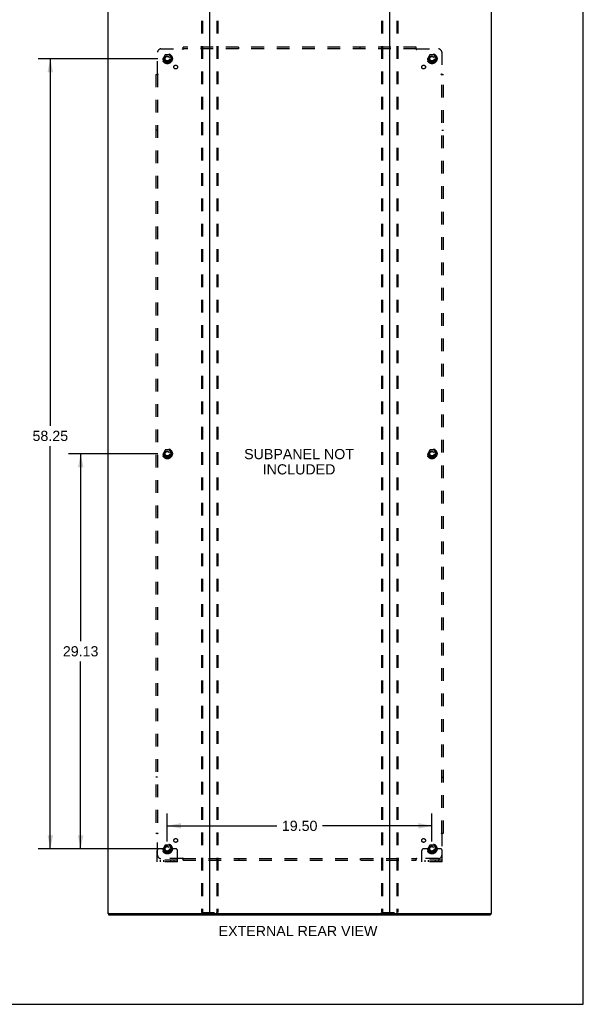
# Model space of a CAD drawing. Header units: inches. Extents: x 0 to 170, y 0 to 110.
# Tile 13 of 15: x 128 to 170, y 0 to 73. Entities that reach past the tile are written whole.
import ezdxf

# ---------------------------------------------------------------- set-up
doc = ezdxf.new("R2010")
doc.units = ezdxf.units.IN
doc.header["$LTSCALE"] = 9.35
doc.header["$MEASUREMENT"] = 0
doc.linetypes.add('HIDDEN', pattern=[0.2, 0.1, -0.1])
doc.layers.get('0').update_dxf_attribs({"linetype": 'CONTINUOUS'})
for name, color, linetype in [('DEFAULT_2', 8, 'HIDDEN'), ('DIMENSIONS', 7, 'CONTINUOUS'), ('SUBPANEL', 7, 'CONTINUOUS')]:
    doc.layers.add(name, color=color, linetype=linetype)
doc.styles.get("Standard").update_dxf_attribs({"font": 'arial.ttf'})
doc.dimstyles.new('DIMSTYLE_1', dxfattribs={"dimtxt": 0.75, "dimasz": 1, "dimexe": 0.09, "dimexo": 0.07, "dimgap": 0.0375, "dimtad": 0, "dimtih": 1, "dimtoh": 1, "dimzin": 4, "dimdsep": 46, "dimtxsty": 'Standard', "dimblk": '_FILLED', "dimblk1": '_FILLED', "dimblk2": '_FILLED', "dimcen": 0.09, "dimadec": 3, "dimazin": 1, "dimtfac": 1, "dimtdec": 3, "dimtofl": 0, "dimtmove": 0, "dimatfit": 3, "dimldrblk": '_FILLED', "dimfxl": 0, "dimtolj": 1, "dimtzin": 4, "dimarcsym": 0})

# ---------------------------------------------------------------- blocks, each defined once
blk = doc.blocks.new('_FILLED')
at = {"color": 0, "linetype": 'ByBlock'}
blk.add_solid([(0, 0), (-1, 0.2), (-1, -0.2)], dxfattribs=at)
blk = doc.blocks.new('*D3')
at = {"layer": 'DIMENSIONS', "color": 2, "linetype": 'Continuous'}
for p, q in [((138.652, 69.711), (129.832, 69.711)), ((130.732, 69.711), (130.732, 42.654)), ((130.732, 11.461), (130.732, 41.154)), ((138.652, 11.461), (129.832, 11.461))]:
    blk.add_line(p, q, dxfattribs=at)
for p, rotation in [((130.732, 69.711), 90), ((130.732, 11.461), 270)]:
    blk.add_blockref('_FILLED', p, dxfattribs=dict(at, rotation=rotation))
at = {"layer": 'DIMENSIONS', "color": 2, "linetype": 'Continuous', "insert": (130.732, 42.279), "char_height": 0.75, "width": 2.62082, "attachment_point": 2, "line_spacing_factor": 0.9}
blk.add_mtext('58.25', dxfattribs=at)
blk = doc.blocks.new('*D4')
at = {"layer": 'DIMENSIONS', "color": 2, "linetype": 'Continuous'}
for p, q in [((139.352, 11.996), (139.352, 14.056)), ((158.852, 11.996), (158.852, 14.056)), ((139.352, 13.156), (147.417, 13.156)), ((158.852, 13.156), (150.788, 13.156))]:
    blk.add_line(p, q, dxfattribs=at)
at = {"layer": 'DIMENSIONS', "color": 2, "linetype": 'Continuous', "rotation": 180}
blk.add_blockref('_FILLED', (139.352, 13.156), dxfattribs=at)
at = {"layer": 'DIMENSIONS', "color": 2, "linetype": 'Continuous'}
blk.add_blockref('_FILLED', (158.852, 13.156), dxfattribs=at)
at = {"layer": 'DIMENSIONS', "color": 2, "linetype": 'Continuous', "insert": (149.102, 13.531), "char_height": 0.75, "width": 2.62082, "attachment_point": 2, "line_spacing_factor": 0.9}
blk.add_mtext('19.50', dxfattribs=at)
blk = doc.blocks.new('*D5')
at = {"layer": 'DIMENSIONS', "color": 2, "linetype": 'Continuous'}
for p, q in [((138.652, 40.586), (132.065, 40.586)), ((132.965, 40.586), (132.965, 26.774)), ((132.965, 11.461), (132.965, 25.274)), ((138.652, 11.461), (132.065, 11.461))]:
    blk.add_line(p, q, dxfattribs=at)
for p, rotation in [((132.965, 40.586), 90), ((132.965, 11.461), 270)]:
    blk.add_blockref('_FILLED', p, dxfattribs=dict(at, rotation=rotation))
at = {"layer": 'DIMENSIONS', "color": 2, "linetype": 'Continuous', "insert": (132.965, 26.399), "char_height": 0.75, "width": 2.62082, "attachment_point": 2, "line_spacing_factor": 0.9}
blk.add_mtext('29.13', dxfattribs=at)

msp = doc.modelspace()

# ---------------------------------------------------------------- linework, layer by layer
at = {"color": 7, "linetype": 'Continuous'}
for p, q in [((170, 0), (170, 110)), ((135.029, 6.69), (135.029, 6.586)), ((135.033, 6.69), (135.067, 6.69)), ((142.437, 6.69), (155.767, 6.69)), ((163.137, 6.69), (163.171, 6.69)), ((163.175, 6.69), (163.175, 6.586)), ((0, 0), (170, 0))]:
    msp.add_line(p, q, dxfattribs=at)
at = {"color": 3, "linetype": 'Continuous'}
for p, q in [((134.977, 74.482), (134.977, 6.69)), ((142.477, 6.73), (142.477, 74.442)), ((155.727, 74.442), (155.727, 6.73)), ((163.227, 6.69), (163.227, 74.482)), ((135.033, 6.69), (134.977, 6.69)), ((135.029, 6.586), (163.175, 6.586)), ((135.067, 6.69), (142.437, 6.69)), ((155.767, 6.69), (163.137, 6.69)), ((163.171, 6.69), (163.227, 6.69))]:
    msp.add_line(p, q, dxfattribs=at)
for centre, start, end in [((142.437, 6.73), 270, 360), ((155.767, 6.73), 180, 270)]:
    msp.add_arc(centre, 0.04, start, end, dxfattribs=at)
at = {"color": 7, "linetype": 'Continuous'}
for centre, start, end in [((142.517, 6.73), 180, 270), ((155.687, 6.73), 270, 360)]:
    msp.add_arc(centre, 0.04, start, end, dxfattribs=at)
at = {"layer": 'DEFAULT_2', "color": 8, "linetype": 'HIDDEN'}
for p, q in [((141.873, 74.369), (141.873, 6.804)), ((141.947, 74.369), (141.947, 6.804)), ((143.007, 74.369), (143.007, 6.804)), ((143.081, 74.369), (143.081, 6.804)), ((155.123, 74.369), (155.123, 6.804)), ((155.197, 74.369), (155.197, 6.804)), ((156.257, 74.369), (156.257, 6.804)), ((156.331, 74.369), (156.331, 6.804)), ((139.189, 69.984), (139.035, 69.716)), ((139.035, 69.706), (139.189, 69.439)), ((139.507, 69.989), (139.198, 69.989)), ((139.67, 69.716), (139.515, 69.984)), ((139.515, 69.439), (139.67, 69.706)), ((158.689, 69.984), (158.535, 69.716)), ((158.535, 69.706), (158.689, 69.439)), ((159.007, 69.989), (158.698, 69.989)), ((159.17, 69.716), (159.015, 69.984)), ((159.015, 69.439), (159.17, 69.706)), ((139.507, 69.434), (139.198, 69.434)), ((159.007, 69.434), (158.698, 69.434)), ((139.189, 40.859), (139.035, 40.591)), ((139.507, 40.864), (139.198, 40.864)), ((139.67, 40.591), (139.515, 40.859)), ((158.689, 40.859), (158.535, 40.591)), ((159.007, 40.864), (158.698, 40.864)), ((159.17, 40.591), (159.015, 40.859)), ((139.035, 40.581), (139.189, 40.314)), ((139.507, 40.309), (139.198, 40.309)), ((139.515, 40.314), (139.67, 40.581)), ((158.535, 40.581), (158.689, 40.314)), ((159.007, 40.309), (158.698, 40.309)), ((159.015, 40.314), (159.17, 40.581)), ((139.189, 11.734), (139.035, 11.466)), ((139.507, 11.739), (139.198, 11.739)), ((139.67, 11.466), (139.515, 11.734)), ((158.689, 11.734), (158.535, 11.466)), ((159.007, 11.739), (158.698, 11.739)), ((159.17, 11.466), (159.015, 11.734)), ((138.602, 10.513), (138.602, 11.336)), ((138.816, 11.461), (138.727, 11.461)), ((138.938, 11.461), (138.816, 11.461)), ((139.177, 11.461), (138.938, 11.461)), ((139.035, 11.456), (139.189, 11.189)), ((139.507, 11.184), (139.198, 11.184)), ((139.515, 11.189), (139.67, 11.456)), ((139.527, 11.461), (139.766, 11.461)), ((139.888, 11.461), (139.766, 11.461)), ((139.977, 11.461), (139.888, 11.461)), ((140.102, 10.513), (140.102, 11.336)), ((158.102, 10.513), (158.102, 11.336)), ((158.316, 11.461), (158.227, 11.461)), ((158.438, 11.461), (158.316, 11.461)), ((158.677, 11.461), (158.438, 11.461)), ((158.535, 11.456), (158.689, 11.189)), ((159.007, 11.184), (158.698, 11.184)), ((159.015, 11.189), (159.17, 11.456)), ((159.027, 11.461), (159.266, 11.461)), ((159.388, 11.461), (159.266, 11.461)), ((159.477, 11.461), (159.388, 11.461)), ((159.602, 10.513), (159.602, 11.336)), ((140.102, 10.617), (138.602, 10.617)), ((140.102, 10.513), (138.602, 10.513)), ((138.849, 10.513), (138.849, 10.617)), ((139.105, 10.513), (139.105, 10.617)), ((139.599, 10.513), (139.599, 10.617)), ((139.855, 10.513), (139.855, 10.617)), ((159.602, 10.617), (158.102, 10.617)), ((159.602, 10.513), (158.102, 10.513)), ((158.349, 10.513), (158.349, 10.617)), ((158.605, 10.513), (158.605, 10.617)), ((159.099, 10.513), (159.099, 10.617)), ((159.355, 10.513), (159.355, 10.617)), ((141.894, 6.774), (143.06, 6.774)), ((155.144, 6.774), (156.31, 6.774))]:
    msp.add_line(p, q, dxfattribs=at)
for points in [[(141.894, 6.774), (141.889, 6.775), (141.884, 6.778), (141.88, 6.782), (141.876, 6.789), (141.874, 6.796), (141.873, 6.804)], [(141.947, 6.804), (141.948, 6.796), (141.95, 6.789), (141.953, 6.782), (141.957, 6.778), (141.962, 6.775), (141.968, 6.774)], [(142.986, 6.774), (142.992, 6.775), (142.997, 6.778), (143.001, 6.782), (143.005, 6.789), (143.007, 6.796), (143.007, 6.804)], [(143.081, 6.804), (143.08, 6.796), (143.078, 6.789), (143.075, 6.782), (143.07, 6.778), (143.065, 6.775), (143.06, 6.774)], [(155.144, 6.774), (155.139, 6.775), (155.134, 6.778), (155.13, 6.782), (155.126, 6.789), (155.124, 6.796), (155.123, 6.804)], [(155.197, 6.804), (155.198, 6.796), (155.2, 6.789), (155.203, 6.782), (155.207, 6.778), (155.212, 6.775), (155.218, 6.774)], [(156.236, 6.774), (156.242, 6.775), (156.247, 6.778), (156.251, 6.782), (156.255, 6.789), (156.257, 6.796), (156.257, 6.804)], [(156.331, 6.804), (156.33, 6.796), (156.328, 6.789), (156.325, 6.782), (156.32, 6.778), (156.315, 6.775), (156.31, 6.774)]]:
    msp.add_lwpolyline(points, dxfattribs=at)
for centre, radius in [((139.352, 69.711), 0.372), ((139.352, 69.711), 0.356), ((139.352, 69.711), 0.312), ((139.352, 69.711), 0.204), ((139.352, 69.711), 0.188), ((139.352, 69.711), 0.183), ((139.352, 69.711), 0.165), ((158.852, 69.711), 0.372), ((158.852, 69.711), 0.356), ((158.852, 69.711), 0.312), ((158.852, 69.711), 0.204), ((158.852, 69.711), 0.188), ((158.852, 69.711), 0.183), ((158.852, 69.711), 0.165), ((139.352, 40.586), 0.372), ((139.352, 40.586), 0.356), ((139.352, 40.586), 0.312), ((139.352, 40.586), 0.204), ((139.352, 40.586), 0.188), ((139.352, 40.586), 0.183), ((139.352, 40.586), 0.165), ((158.852, 40.586), 0.372), ((158.852, 40.586), 0.356), ((158.852, 40.586), 0.312), ((158.852, 40.586), 0.204), ((158.852, 40.586), 0.188), ((158.852, 40.586), 0.183), ((158.852, 40.586), 0.165), ((139.352, 11.461), 0.372), ((139.352, 11.461), 0.356), ((139.352, 11.461), 0.312), ((139.352, 11.461), 0.204), ((139.352, 11.461), 0.188), ((139.352, 11.461), 0.183), ((139.352, 11.461), 0.165), ((158.852, 11.461), 0.372), ((158.852, 11.461), 0.356), ((158.852, 11.461), 0.312), ((158.852, 11.461), 0.204), ((158.852, 11.461), 0.188), ((158.852, 11.461), 0.183), ((158.852, 11.461), 0.165)]:
    msp.add_circle(centre, radius, dxfattribs=at)
for centre, radius, start, end in [((139.043, 69.711), 0.01, 150.01268, 209.98829), ((139.198, 69.979), 0.01, 90.01235, 149.98915), ((139.507, 69.979), 0.01, 30.01204, 89.98872), ((139.661, 69.711), 0.01, 330.01268, 29.98829), ((158.543, 69.711), 0.01, 150.01268, 209.98829), ((158.698, 69.979), 0.01, 90.01235, 149.98915), ((159.007, 69.979), 0.01, 30.01204, 89.98872), ((159.161, 69.711), 0.01, 330.01268, 29.98829), ((139.198, 69.444), 0.01, 210.01204, 269.98872), ((139.507, 69.444), 0.01, 270.01235, 329.98915), ((158.698, 69.444), 0.01, 210.01204, 269.98872), ((159.007, 69.444), 0.01, 270.01235, 329.98915), ((139.198, 40.854), 0.01, 90.01235, 149.98915), ((139.507, 40.854), 0.01, 30.01204, 89.98872), ((158.698, 40.854), 0.01, 90.01235, 149.98915), ((159.007, 40.854), 0.01, 30.01204, 89.98872), ((139.043, 40.586), 0.01, 150.01268, 209.98829), ((139.198, 40.319), 0.01, 210.01204, 269.98872), ((139.507, 40.319), 0.01, 270.01235, 329.98915), ((139.661, 40.586), 0.01, 330.01268, 29.98829), ((158.543, 40.586), 0.01, 150.01268, 209.98829), ((158.698, 40.319), 0.01, 210.01204, 269.98872), ((159.007, 40.319), 0.01, 270.01235, 329.98915), ((159.161, 40.586), 0.01, 330.01268, 29.98829), ((139.198, 11.729), 0.01, 90.01235, 149.98915), ((139.507, 11.729), 0.01, 30.01204, 89.98872), ((158.698, 11.729), 0.01, 90.01235, 149.98915), ((159.007, 11.729), 0.01, 30.01204, 89.98872), ((138.727, 11.336), 0.125, 90, 180), ((139.043, 11.461), 0.01, 150.01268, 209.98829), ((139.352, 11.461), 0.175, 180, 360), ((139.198, 11.194), 0.01, 210.01204, 269.98872), ((139.507, 11.194), 0.01, 270.01235, 329.98915), ((139.661, 11.461), 0.01, 330.01268, 29.98829), ((139.977, 11.336), 0.125, 0, 90), ((158.227, 11.336), 0.125, 90, 180), ((158.543, 11.461), 0.01, 150.01268, 209.98829), ((158.852, 11.461), 0.175, 180, 360), ((158.698, 11.194), 0.01, 210.01204, 269.98872), ((159.007, 11.194), 0.01, 270.01235, 329.98915), ((159.161, 11.461), 0.01, 330.01268, 29.98829), ((159.477, 11.336), 0.125, 0, 90)]:
    msp.add_arc(centre, radius, start, end, dxfattribs=at)
at = {"layer": 'SUBPANEL', "color": 8, "linetype": 'HIDDEN'}
for p, q in [((138.883, 70.43), (140.473, 70.43)), ((140.486, 70.41), (140.482, 70.416)), ((140.491, 70.448), (140.485, 70.442)), ((140.508, 70.389), (140.508, 70.555)), ((157.696, 70.555), (140.508, 70.555)), ((157.696, 70.43), (140.508, 70.43)), ((144.633, 70.43), (144.633, 70.555)), ((153.571, 70.43), (153.571, 70.555)), ((157.696, 70.389), (157.696, 70.555)), ((157.731, 70.43), (159.321, 70.43)), ((138.633, 68.59), (138.633, 70.18)), ((159.571, 70.18), (159.571, 68.59)), ((138.508, 68.555), (138.508, 12.617)), ((138.508, 68.555), (138.674, 68.555)), ((138.633, 68.555), (138.633, 12.617)), ((159.53, 68.555), (159.696, 68.555)), ((159.551, 68.577), (159.557, 68.581)), ((159.571, 12.617), (159.571, 68.555)), ((159.59, 68.572), (159.583, 68.578)), ((159.696, 12.617), (159.696, 68.555)), ((138.633, 64.43), (138.508, 64.43)), ((159.571, 64.43), (159.696, 64.43)), ((138.633, 16.742), (138.508, 16.742)), ((159.571, 16.742), (159.696, 16.742)), ((138.508, 12.617), (138.674, 12.617)), ((138.615, 12.6), (138.621, 12.594)), ((138.633, 10.992), (138.633, 12.582)), ((138.653, 12.595), (138.647, 12.591)), ((159.53, 12.617), (159.696, 12.617)), ((159.571, 12.582), (159.571, 10.992)), ((140.473, 10.742), (138.883, 10.742)), ((140.508, 10.617), (140.508, 10.783)), ((140.508, 10.742), (157.696, 10.742)), ((140.508, 10.617), (157.696, 10.617)), ((144.633, 10.742), (144.633, 10.617)), ((153.571, 10.742), (153.571, 10.617)), ((157.696, 10.617), (157.696, 10.783)), ((157.713, 10.724), (157.718, 10.728)), ((157.718, 10.762), (157.722, 10.756)), ((159.321, 10.742), (157.731, 10.742))]:
    msp.add_line(p, q, dxfattribs=at)
for points in [[(140.485, 70.442), (140.483, 70.44), (140.481, 70.438), (140.479, 70.436), (140.478, 70.435), (140.476, 70.433), (140.474, 70.431), (140.473, 70.43)], [(140.482, 70.416), (140.481, 70.419), (140.48, 70.421), (140.478, 70.423), (140.477, 70.425), (140.476, 70.427), (140.474, 70.428), (140.473, 70.43)], [(140.508, 70.389), (140.507, 70.39), (140.505, 70.39), (140.504, 70.391), (140.502, 70.392), (140.501, 70.393), (140.499, 70.394), (140.498, 70.395), (140.497, 70.396), (140.495, 70.398), (140.494, 70.399), (140.492, 70.401), (140.491, 70.402), (140.49, 70.404), (140.489, 70.406), (140.488, 70.408), (140.486, 70.41)], [(140.508, 70.468), (140.507, 70.466), (140.505, 70.464), (140.504, 70.462), (140.502, 70.46), (140.501, 70.458), (140.499, 70.456), (140.497, 70.455), (140.496, 70.453), (140.494, 70.452), (140.493, 70.45), (140.491, 70.448)], [(157.696, 70.468), (157.697, 70.466), (157.699, 70.464), (157.701, 70.462), (157.702, 70.46), (157.704, 70.458), (157.705, 70.456), (157.707, 70.455), (157.708, 70.453), (157.71, 70.452), (157.711, 70.45), (157.713, 70.448)], [(157.696, 70.389), (157.698, 70.39), (157.699, 70.39), (157.701, 70.391), (157.702, 70.392), (157.704, 70.393), (157.705, 70.394), (157.706, 70.395), (157.708, 70.396), (157.709, 70.398), (157.711, 70.399), (157.712, 70.401), (157.713, 70.402), (157.714, 70.404), (157.716, 70.406), (157.717, 70.408), (157.718, 70.41), (157.722, 70.416)], [(157.713, 70.448), (157.719, 70.442), (157.721, 70.44), (157.723, 70.438), (157.725, 70.436), (157.727, 70.435), (157.728, 70.433), (157.73, 70.431), (157.731, 70.43)], [(157.722, 70.416), (157.723, 70.419), (157.725, 70.421), (157.726, 70.423), (157.727, 70.425), (157.729, 70.427), (157.73, 70.428), (157.731, 70.43)], [(138.595, 68.555), (138.597, 68.556), (138.599, 68.558), (138.601, 68.56), (138.603, 68.561), (138.605, 68.563), (138.607, 68.564), (138.608, 68.566), (138.61, 68.567), (138.612, 68.569), (138.613, 68.57), (138.615, 68.572)], [(138.615, 68.572), (138.621, 68.578), (138.623, 68.58), (138.625, 68.582), (138.627, 68.584), (138.629, 68.586), (138.63, 68.587), (138.632, 68.589), (138.633, 68.59)], [(138.647, 68.581), (138.645, 68.582), (138.642, 68.583), (138.64, 68.585), (138.638, 68.586), (138.637, 68.588), (138.635, 68.589), (138.633, 68.59)], [(138.674, 68.555), (138.674, 68.556), (138.673, 68.558), (138.672, 68.56), (138.671, 68.561), (138.67, 68.562), (138.669, 68.564), (138.668, 68.565), (138.667, 68.567), (138.665, 68.568), (138.664, 68.569), (138.662, 68.571), (138.661, 68.572), (138.659, 68.573), (138.657, 68.574), (138.655, 68.576), (138.653, 68.577), (138.647, 68.581)], [(159.53, 68.555), (159.531, 68.556), (159.531, 68.558), (159.532, 68.56), (159.533, 68.561), (159.534, 68.562), (159.535, 68.564), (159.536, 68.565), (159.537, 68.567), (159.539, 68.568), (159.54, 68.569), (159.542, 68.571), (159.543, 68.572), (159.545, 68.573), (159.547, 68.574), (159.549, 68.576), (159.551, 68.577)], [(159.557, 68.581), (159.56, 68.582), (159.562, 68.583), (159.564, 68.585), (159.566, 68.586), (159.568, 68.588), (159.569, 68.589), (159.571, 68.59)], [(159.583, 68.578), (159.581, 68.58), (159.579, 68.582), (159.577, 68.584), (159.576, 68.586), (159.574, 68.587), (159.572, 68.589), (159.571, 68.59)], [(159.609, 68.555), (159.607, 68.556), (159.605, 68.558), (159.603, 68.56), (159.601, 68.561), (159.599, 68.563), (159.598, 68.564), (159.596, 68.566), (159.594, 68.567), (159.593, 68.569), (159.591, 68.57), (159.59, 68.572)], [(138.595, 12.617), (138.597, 12.616), (138.599, 12.614), (138.601, 12.613), (138.603, 12.611), (138.605, 12.609), (138.607, 12.608), (138.608, 12.606), (138.61, 12.605), (138.612, 12.603), (138.613, 12.602), (138.615, 12.6)], [(138.621, 12.594), (138.623, 12.592), (138.625, 12.59), (138.627, 12.588), (138.629, 12.586), (138.63, 12.585), (138.632, 12.583), (138.633, 12.582)], [(138.647, 12.591), (138.645, 12.59), (138.642, 12.589), (138.64, 12.587), (138.638, 12.586), (138.637, 12.585), (138.635, 12.583), (138.633, 12.582)], [(138.674, 12.617), (138.674, 12.616), (138.673, 12.614), (138.672, 12.613), (138.671, 12.611), (138.67, 12.61), (138.669, 12.608), (138.668, 12.607), (138.667, 12.605), (138.665, 12.604), (138.664, 12.603), (138.662, 12.601), (138.661, 12.6), (138.659, 12.599), (138.657, 12.598), (138.655, 12.596), (138.653, 12.595)], [(159.53, 12.617), (159.531, 12.616), (159.531, 12.614), (159.532, 12.613), (159.533, 12.611), (159.534, 12.61), (159.535, 12.608), (159.536, 12.607), (159.537, 12.605), (159.539, 12.604), (159.54, 12.603), (159.542, 12.601), (159.543, 12.6), (159.545, 12.599), (159.547, 12.598), (159.549, 12.596), (159.551, 12.595), (159.557, 12.591)], [(159.557, 12.591), (159.56, 12.59), (159.562, 12.589), (159.564, 12.587), (159.566, 12.586), (159.568, 12.585), (159.569, 12.583), (159.571, 12.582)], [(159.59, 12.6), (159.583, 12.594), (159.581, 12.592), (159.579, 12.59), (159.577, 12.588), (159.576, 12.586), (159.574, 12.585), (159.572, 12.583), (159.571, 12.582)], [(159.609, 12.617), (159.607, 12.616), (159.605, 12.614), (159.603, 12.613), (159.601, 12.611), (159.599, 12.609), (159.598, 12.608), (159.596, 12.606), (159.594, 12.605), (159.593, 12.603), (159.591, 12.602), (159.59, 12.6)], [(140.482, 10.756), (140.481, 10.753), (140.48, 10.751), (140.478, 10.749), (140.477, 10.747), (140.476, 10.745), (140.474, 10.744), (140.473, 10.742)], [(140.491, 10.724), (140.485, 10.73), (140.483, 10.732), (140.481, 10.734), (140.479, 10.736), (140.478, 10.738), (140.476, 10.739), (140.474, 10.741), (140.473, 10.742)], [(140.508, 10.783), (140.507, 10.783), (140.505, 10.782), (140.504, 10.781), (140.502, 10.78), (140.501, 10.779), (140.499, 10.778), (140.498, 10.777), (140.497, 10.776), (140.495, 10.774), (140.494, 10.773), (140.492, 10.771), (140.491, 10.77), (140.49, 10.768), (140.489, 10.766), (140.488, 10.764), (140.486, 10.762), (140.482, 10.756)], [(140.508, 10.704), (140.507, 10.706), (140.505, 10.708), (140.504, 10.71), (140.502, 10.712), (140.501, 10.714), (140.499, 10.716), (140.497, 10.717), (140.496, 10.719), (140.494, 10.721), (140.493, 10.722), (140.491, 10.724)], [(157.696, 10.783), (157.698, 10.783), (157.699, 10.782), (157.701, 10.781), (157.702, 10.78), (157.704, 10.779), (157.705, 10.778), (157.706, 10.777), (157.708, 10.776), (157.709, 10.774), (157.711, 10.773), (157.712, 10.771), (157.713, 10.77), (157.714, 10.768), (157.716, 10.766), (157.717, 10.764), (157.718, 10.762)], [(157.696, 10.704), (157.697, 10.706), (157.699, 10.708), (157.701, 10.71), (157.702, 10.712), (157.704, 10.714), (157.705, 10.716), (157.707, 10.717), (157.708, 10.719), (157.71, 10.721), (157.711, 10.722), (157.713, 10.724)], [(157.718, 10.728), (157.719, 10.73), (157.721, 10.732), (157.723, 10.734), (157.725, 10.736), (157.727, 10.738), (157.728, 10.739), (157.73, 10.741), (157.731, 10.742)], [(157.722, 10.756), (157.723, 10.753), (157.725, 10.751), (157.726, 10.749), (157.727, 10.747), (157.729, 10.745), (157.73, 10.744), (157.731, 10.742)]]:
    msp.add_lwpolyline(points, dxfattribs=at)
for centre, radius in [((139.352, 69.711), 0.25), ((158.852, 69.711), 0.25), ((139.971, 69.092), 0.141), ((158.233, 69.092), 0.141), ((139.352, 40.586), 0.25), ((158.852, 40.586), 0.25), ((139.352, 11.461), 0.25), ((139.971, 12.08), 0.141), ((158.233, 12.08), 0.141), ((158.852, 11.461), 0.25)]:
    msp.add_circle(centre, radius, dxfattribs=at)
for centre, start, end in [((138.883, 70.18), 90, 180), ((159.321, 70.18), 0, 90), ((138.883, 10.992), 180, 270), ((159.321, 10.992), 270, 360)]:
    msp.add_arc(centre, 0.25, start, end, dxfattribs=at)

# ---------------------------------------------------------------- texts
at = {"layer": 'DIMENSIONS', "color": 2, "linetype": 'Continuous', "char_height": 0.75, "attachment_point": 2, "line_spacing_factor": 0.9}
for s, insert, width in [('SUBPANEL NOT\\PINCLUDED', (149.058, 40.937), 8.07714), ('EXTERNAL REAR VIEW', (148.981, 5.776), 11.67658)]:
    msp.add_mtext(s, dxfattribs=dict(at, insert=insert, width=width))

# ---------------------------------------------------------------- dimensions: what is measured, and where the dimension line sits
at = {"layer": 'DIMENSIONS', "color": 2, "linetype": 'Continuous'}
for base, p1, p2, angle, picture, middle in [((130.732, 69.711), (138.722, 11.461), (138.722, 69.711), 90, '*D3', (130.732, 41.9)), ((132.964973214, 11.461048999), (138.722136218, 40.586048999), (138.722136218, 11.461048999), 270, '*D5', (132.955019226, 26.019366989))]:
    dim = msp.add_linear_dim(base=base, p1=p1, p2=p2, angle=angle, dimstyle='DIMSTYLE_1', dxfattribs=at)
    dim.commit()
    dim.dimension.update_dxf_attribs({"geometry": picture, "text_midpoint": middle, "dimtype": 160})
dim = msp.add_linear_dim(base=(158.852, 13.156), p1=(139.352, 11.926), p2=(158.852, 11.926), dimstyle='DIMSTYLE_1', dxfattribs=at)
dim.commit()
dim.dimension.update_dxf_attribs({"geometry": '*D4', "text_midpoint": (149.134, 13.151), "dimtype": 160})

doc.saveas('drawing.dxf')
